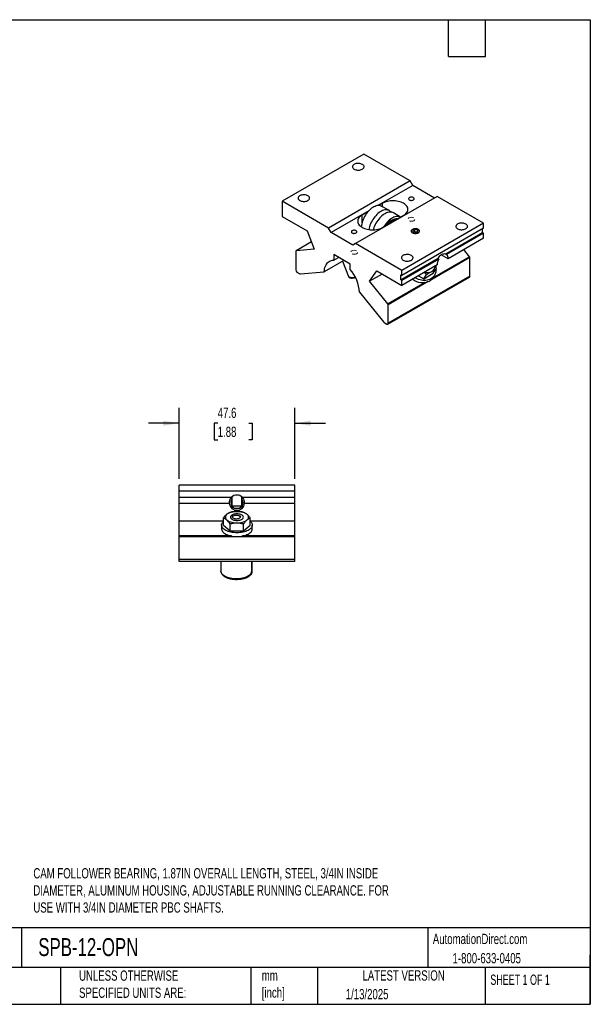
# Model space of a CAD drawing. Header units: millimetres. Extents: x 13 to 546, y 13 to 419.
# Tile 3 of 3: x 311 to 546, y 13 to 419. Entities that reach past the tile are written whole.
import ezdxf

# ---------------------------------------------------------------- set-up
doc = ezdxf.new("R2010")
doc.units = ezdxf.units.MM
doc.header["$LTSCALE"] = 2
doc.linetypes.add('SLD-Dashed', pattern=[1.905, 1.27, -0.635])
doc.linetypes.add('SLD-Solid', pattern=[0])
doc.layers.add('DIMENSIONS', color=140, linetype='SLD-Solid', lineweight=25)
doc.layers.add('TEXT', color=140, linetype='SLD-Solid', lineweight=25)
doc.styles.add('SLDTEXTSTYLE0', font='TXT', dxfattribs={"width": 0.7})
doc.styles.add('SLDTEXTSTYLE1', font='TXT', dxfattribs={"width": 0.65})
doc.dimstyles.new('SLDDIMSTYLE0', dxfattribs={"dimtxt": 4.316016, "dimasz": 6.604, "dimexe": 0, "dimexo": 0.0625, "dimgap": 1.079004, "dimtad": 0, "dimtih": 1, "dimtoh": 1, "dimdec": 1, "dimrnd": 1e-09, "dimzin": 12, "dimdsep": 46, "dimtxsty": 'SLDTEXTSTYLE0', "dimsah": 1, "dimcen": 0.09, "dimadec": 0, "dimazin": 3, "dimtfac": 1, "dimtdec": 1, "dimtmove": 0, "dimatfit": 0, "dimfxl": 0, "dimfrac": 2, "dimtolj": 1, "dimtzin": 12, "dimarcsym": 0})

# ---------------------------------------------------------------- blocks, each defined once
blk = doc.blocks.new('_D_8')
at = {"layer": 'DIMENSIONS'}
for p, q in [((376.53, 229.53), (376.53, 258.88)), ((424.16, 229.53), (424.16, 258.88)), ((376.53, 252.53), (363.83, 252.53)), ((392.41, 252.53), (390.96, 252.53)), ((390.96, 252.53), (390.96, 245.67)), ((405.24, 252.53), (406.69, 252.53)), ((406.69, 252.53), (406.69, 245.67)), ((424.16, 252.53), (436.86, 252.53)), ((390.96, 245.67), (392.41, 245.67)), ((406.69, 245.67), (405.24, 245.67))]:
    blk.add_line(p, q, dxfattribs=at)
for points in [[(376.53, 252.53), (369.93, 253.54), (369.93, 251.51)], [(424.16, 252.53), (430.76, 251.51), (430.76, 253.54)]]:
    blk.add_solid(points, dxfattribs=at)
at = {"layer": 'DIMENSIONS', "char_height": 4.233, "attachment_point": 1, "style": 'SLDTEXTSTYLE0'}
for s, insert in [('47.6', (392.41, 258.95)), ('1.88', (392.41, 251.12))]:
    blk.add_mtext(s, dxfattribs=dict(at, insert=insert))

msp = doc.modelspace()

# ---------------------------------------------------------------- linework, layer by layer
for p, q in [((452.64, 363.59), (418.97, 344.15)), ((471.77, 352.55), (452.64, 363.59)), ((471.77, 352.55), (438.1, 333.11)), ((472.85, 350.68), (458.44, 342.36)), ((472.85, 350.68), (471.77, 352.55)), ((481.83, 345.5), (472.85, 350.68)), ((482.91, 346.12), (449.23, 326.68)), ((502.04, 335.08), (482.91, 346.12)), ((418.97, 344.15), (418.97, 337.93)), ((438.1, 333.11), (418.97, 344.15)), ((460.35, 343.31), (458.75, 342.39)), ((463.22, 340.29), (460.15, 342.06)), ((460.35, 341.95), (460.35, 343.31)), ((418.97, 337.93), (429.3, 331.97)), ((454.79, 340.25), (439.17, 331.24)), ((454.47, 339.92), (451.94, 338.46)), ((451.94, 335.32), (451.94, 338.46)), ((469.06, 338.28), (460.66, 333.43)), ((467.88, 337.6), (464.86, 339.34)), ((502.04, 335.08), (468.36, 315.64)), ((502.04, 333), (502.04, 335.08)), ((429.3, 331.97), (432.25, 324.36)), ((439.17, 331.24), (438.1, 333.11)), ((448.15, 326.06), (439.17, 331.24)), ((502.04, 333), (468.36, 313.56)), ((473.68, 332.48), (472.87, 332.01)), ((472.87, 332.01), (473.16, 331.37)), ((473.16, 331.37), (474.27, 331.2)), ((473.68, 331.46), (473.44, 331.33)), ((474.78, 332.3), (473.68, 332.48)), ((473.68, 331.46), (473.68, 332.48)), ((474.23, 331.38), (473.68, 331.46)), ((474.51, 331.34), (474.23, 331.38)), ((474.27, 331.2), (475.08, 331.67)), ((475.08, 331.67), (474.78, 332.3)), ((474.78, 331.49), (474.78, 332.3)), ((501.68, 331.14), (486.47, 322.36)), ((502.04, 330.93), (486.83, 322.15)), ((501.68, 331.14), (501.68, 332.8)), ((502.04, 330.93), (501.68, 331.14)), ((502.04, 328.86), (502.04, 330.93)), ((431.08, 327.37), (424.67, 323.67)), ((431.08, 327.36), (424.73, 323.69)), ((449.23, 326.68), (448.15, 326.06)), ((468.36, 315.64), (449.23, 326.68)), ((502.04, 328.86), (487.43, 320.42)), ((424.58, 323.48), (424.58, 315.81)), ((432.25, 324.36), (424.73, 323.69)), ((447.03, 318.24), (440.3, 322.13)), ((440.3, 322.13), (440.3, 319.87)), ((496.28, 321.26), (481.07, 312.48)), ((487.43, 320.42), (484.59, 322.06)), ((486.47, 322.36), (486.83, 322.15)), ((496.28, 321.26), (493.93, 324.18)), ((444.49, 319.71), (436.38, 315.03)), ((440.3, 319.87), (442.25, 321)), ((443.94, 319.39), (446.4, 313.05)), ((447.03, 315.98), (447.03, 318.24)), ((483.21, 320.48), (468, 311.7)), ((483.57, 320.27), (468.36, 311.49)), ((482.97, 317.85), (468.36, 309.41)), ((496.42, 320.89), (480.1, 311.47)), ((483.57, 320.27), (483.21, 320.48)), ((496.42, 313.22), (496.42, 320.89)), ((425.12, 314.88), (426.26, 314.22)), ((426.53, 314.15), (436.38, 315.03)), ((455.08, 311.18), (458.03, 315.38)), ((460.19, 314.13), (455.08, 311.18)), ((458.03, 315.38), (468.36, 309.41)), ((496.42, 313.22), (462.75, 293.78)), ((468, 313.77), (468.36, 313.56)), ((468, 311.7), (468, 313.77)), ((468.36, 313.56), (468.36, 315.64)), ((475.17, 313.35), (477.42, 312.19)), ((477.42, 312.19), (481.31, 314.44)), ((477.42, 312.19), (478.6, 313.88)), ((481.01, 312.4), (481.64, 313.29)), ((481.31, 314.44), (482.49, 316.12)), ((462.6, 301.82), (455.08, 311.18)), ((462.59, 293.43), (496.27, 312.87)), ((477.81, 310.6), (462.6, 301.82)), ((479.28, 310.99), (462.75, 301.45)), ((468.36, 311.49), (468, 311.7)), ((468.36, 309.41), (468.36, 311.49)), ((450.95, 306.62), (460.8, 294.37)), ((462.75, 293.78), (462.75, 301.45)), ((461.07, 294.13), (462.21, 293.47)), ((376.53, 224.45), (376.53, 226.99)), ((424.16, 226.99), (376.53, 226.99)), ((424.16, 224.45), (376.53, 224.45)), ((376.53, 221.91), (376.53, 224.45)), ((424.16, 224.45), (424.16, 226.99)), ((424.16, 221.91), (424.16, 224.45)), ((376.53, 219.37), (376.53, 221.91)), ((398.04, 221.91), (376.53, 221.91)), ((398.26, 222.13), (398.26, 218.41)), ((402.43, 218.41), (402.43, 222.13)), ((424.16, 221.91), (402.65, 221.91)), ((424.16, 219.37), (424.16, 221.91)), ((397.19, 219.37), (376.53, 219.37)), ((376.53, 212.14), (376.53, 219.37)), ((398.26, 218.41), (399.2, 217.47)), ((398.26, 218.41), (402.43, 218.41)), ((399.2, 217.47), (401.48, 217.47)), ((401.48, 217.47), (402.43, 218.41)), ((424.16, 219.37), (403.5, 219.37)), ((424.16, 212.14), (424.16, 219.37)), ((394.84, 212.14), (376.53, 212.14)), ((376.53, 206), (376.53, 212.14)), ((394.84, 210.5), (394.84, 213.4)), ((398.76, 214.27), (398.41, 214.02)), ((401.94, 213.9), (401.42, 214.27)), ((405.84, 210.5), (405.84, 213.4)), ((424.16, 212.14), (405.84, 212.14)), ((424.16, 206), (424.16, 212.14)), ((393.99, 210.5), (393.99, 208.96)), ((394.84, 210.5), (397.59, 208.12)), ((397.59, 208.12), (397.59, 211.02)), ((397.59, 208.12), (403.09, 208.12)), ((403.09, 208.12), (403.09, 211.02)), ((403.09, 208.12), (405.84, 210.5)), ((406.69, 208.96), (406.69, 210.5)), ((376.53, 205.65), (376.53, 206)), ((398.04, 206), (376.53, 206)), ((424.16, 205.65), (376.53, 205.65)), ((376.53, 196.26), (376.53, 205.65)), ((424.16, 206), (402.65, 206)), ((424.16, 205.65), (424.16, 206)), ((424.16, 196.26), (424.16, 205.65)), ((424.16, 196.26), (376.53, 196.26)), ((376.53, 195.5), (376.53, 196.26)), ((424.16, 195.5), (376.53, 195.5)), ((393.74, 195.5), (393.74, 191.49)), ((406.44, 191.49), (406.44, 195.5)), ((406.69, 191.49), (406.69, 195.5)), ((424.16, 195.5), (424.16, 196.26)), ((406.44, 191.49), (406.44, 191.46)), ((406.69, 191.49), (406.69, 191.53))]:
    msp.add_line(p, q)
at = {"flags": 128}
for points in [[(448.72, 357.43), (449.02, 357.29), (449.35, 357.17), (449.72, 357.09), (450.11, 357.04), (450.5, 357.03), (450.89, 357.06), (451.27, 357.13), (451.62, 357.23), (451.94, 357.36), (452.22, 357.52), (452.45, 357.7), (452.62, 357.91), (452.73, 358.12), (452.78, 358.35), (452.76, 358.58), (452.68, 358.8), (452.54, 359.01), (452.34, 359.21), (452.08, 359.38), (451.78, 359.53), (451.45, 359.64), (451.08, 359.72), (450.69, 359.77), (450.3, 359.78), (449.91, 359.75), (449.53, 359.69), (449.18, 359.59), (448.86, 359.46), (448.58, 359.29), (448.35, 359.11), (448.18, 358.91), (448.07, 358.69), (448.02, 358.46), (448.04, 358.24), (448.12, 358.01), (448.26, 357.8), (448.46, 357.61), (448.72, 357.43)], [(426.27, 344.47), (426.57, 344.33), (426.9, 344.21), (427.27, 344.13), (427.65, 344.08), (428.05, 344.07), (428.44, 344.1), (428.81, 344.17), (429.17, 344.26), (429.49, 344.4), (429.77, 344.56), (429.99, 344.74), (430.17, 344.95), (430.28, 345.16), (430.33, 345.39), (430.31, 345.62), (430.23, 345.84), (430.09, 346.05), (429.89, 346.24), (429.63, 346.42), (429.33, 346.56), (428.99, 346.68), (428.63, 346.76), (428.24, 346.81), (427.85, 346.82), (427.46, 346.79), (427.08, 346.73), (426.73, 346.63), (426.41, 346.49), (426.13, 346.33), (425.9, 346.15), (425.73, 345.95), (425.62, 345.73), (425.57, 345.5), (425.59, 345.28), (425.67, 345.05), (425.81, 344.84), (426.01, 344.65), (426.27, 344.47)], [(471.51, 345.65), (471.34, 345.52), (471.23, 345.38), (471.18, 345.23), (471.2, 345.07), (471.28, 344.92), (471.42, 344.78), (471.61, 344.67), (471.85, 344.59), (472.11, 344.54), (472.38, 344.54), (472.65, 344.56), (472.9, 344.63), (473.11, 344.72), (473.28, 344.85), (473.39, 344.99), (473.44, 345.15), (473.42, 345.3), (473.34, 345.45), (473.2, 345.59), (473.01, 345.7), (472.78, 345.78), (472.52, 345.83), (472.24, 345.84), (471.98, 345.81), (471.73, 345.74), (471.51, 345.65)], [(460.15, 342.06), (459.89, 342.19), (459.52, 342.31), (459.12, 342.38), (458.69, 342.39), (458.25, 342.34), (457.79, 342.23), (457.33, 342.06), (456.85, 341.84), (456.38, 341.56), (455.9, 341.24), (455.43, 340.86), (454.98, 340.44), (454.53, 339.98), (454.11, 339.49), (453.71, 338.96), (453.34, 338.4), (452.99, 337.82), (452.68, 337.23), (452.4, 336.62), (452.16, 336.01), (451.97, 335.39), (451.81, 334.78), (451.7, 334.18), (451.63, 333.62)], [(469.06, 338.28), (469.49, 338.56), (469.87, 338.86), (470.19, 339.18), (470.46, 339.52), (470.65, 339.88), (470.79, 340.24), (470.86, 340.61), (470.86, 340.98), (470.79, 341.35), (470.65, 341.72), (470.46, 342.07), (470.19, 342.41), (469.87, 342.73), (469.49, 343.03), (469.06, 343.31), (468.58, 343.56), (468.06, 343.78), (467.5, 343.96), (466.91, 344.11), (466.3, 344.23), (465.67, 344.31), (465.03, 344.35), (464.38, 344.35), (463.74, 344.31), (463.11, 344.23), (462.5, 344.11), (461.91, 343.96), (461.35, 343.78), (460.83, 343.56), (460.35, 343.31)], [(451.94, 338.46), (451.51, 338.18), (451.13, 337.88), (450.81, 337.56), (450.55, 337.22), (450.35, 336.86), (450.22, 336.5), (450.15, 336.13), (450.15, 335.76), (450.22, 335.39), (450.35, 335.02), (450.55, 334.67), (450.81, 334.33), (451.13, 334.01), (451.51, 333.71), (451.94, 333.43), (452.42, 333.18), (452.94, 332.96), (453.5, 332.77), (454.09, 332.62), (454.71, 332.51), (455.34, 332.43), (455.98, 332.39), (456.62, 332.39), (457.26, 332.43), (457.89, 332.51), (458.51, 332.62), (459.1, 332.77), (459.65, 332.96), (460.18, 333.18), (460.66, 333.43)], [(463.61, 340.01), (463.3, 340.24), (462.96, 340.42), (462.58, 340.54), (462.18, 340.61), (461.76, 340.62), (461.32, 340.56), (460.86, 340.46), (460.39, 340.29), (459.92, 340.07), (459.44, 339.79), (458.97, 339.47), (458.5, 339.09), (458.04, 338.67), (457.6, 338.21), (457.18, 337.72), (456.78, 337.19), (456.4, 336.63), (456.06, 336.05), (455.75, 335.46), (455.47, 334.85), (455.23, 334.24), (455.03, 333.62), (454.88, 333.01), (454.78, 332.5)], [(464.86, 339.34), (464.6, 339.47), (464.23, 339.59), (463.83, 339.66), (463.4, 339.67), (462.96, 339.62), (462.5, 339.51), (462.04, 339.34), (461.56, 339.12), (461.09, 338.84), (460.61, 338.52), (460.14, 338.14), (459.69, 337.73), (459.24, 337.27), (458.82, 336.77), (458.42, 336.24), (458.05, 335.68), (457.7, 335.11), (457.39, 334.51), (457.11, 333.9), (456.87, 333.29), (456.68, 332.67), (456.6, 332.39)], [(467.89, 337.59), (467.63, 337.72), (467.26, 337.84), (466.86, 337.91), (466.43, 337.92), (465.99, 337.87), (465.54, 337.76), (465.07, 337.59), (464.59, 337.37), (464.12, 337.1), (463.64, 336.77), (463.17, 336.39), (462.72, 335.98), (462.28, 335.52), (461.85, 335.02), (461.45, 334.49), (461.08, 333.93), (460.83, 333.53)], [(491.37, 332.81), (491.67, 332.66), (492.01, 332.55), (492.38, 332.46), (492.76, 332.42), (493.15, 332.41), (493.54, 332.44), (493.92, 332.5), (494.27, 332.6), (494.59, 332.73), (494.87, 332.89), (495.1, 333.08), (495.27, 333.28), (495.39, 333.5), (495.44, 333.72), (495.42, 333.95), (495.34, 334.17), (495.2, 334.39), (494.99, 334.58), (494.74, 334.75), (494.44, 334.9), (494.1, 335.02), (493.74, 335.1), (493.35, 335.15), (492.96, 335.15), (492.57, 335.13), (492.19, 335.06), (491.84, 334.96), (491.52, 334.83), (491.24, 334.67), (491.01, 334.49), (490.84, 334.28), (490.73, 334.06), (490.68, 333.84), (490.69, 333.61), (490.77, 333.39), (490.92, 333.18), (491.12, 332.98), (491.37, 332.81)], [(447.89, 332.01), (447.73, 331.89), (447.61, 331.75), (447.57, 331.59), (447.58, 331.43), (447.66, 331.28), (447.8, 331.15), (448, 331.04), (448.23, 330.96), (448.49, 330.91), (448.76, 330.9), (449.03, 330.93), (449.28, 330.99), (449.49, 331.09), (449.66, 331.21), (449.77, 331.36), (449.82, 331.51), (449.81, 331.67), (449.72, 331.82), (449.58, 331.95), (449.39, 332.07), (449.16, 332.15), (448.9, 332.19), (448.63, 332.2), (448.36, 332.17), (448.11, 332.11), (447.89, 332.01)], [(472.75, 331.13), (473.01, 331.01), (473.31, 330.92), (473.64, 330.86), (473.97, 330.84), (474.31, 330.86), (474.63, 330.92), (474.93, 331.01), (475.19, 331.13), (475.41, 331.28), (475.57, 331.46), (475.67, 331.64), (475.7, 331.84), (475.67, 332.03), (475.57, 332.22), (475.41, 332.39), (475.19, 332.54), (474.93, 332.67), (474.63, 332.76), (474.31, 332.82), (473.97, 332.83), (473.64, 332.82), (473.31, 332.76), (473.01, 332.67), (472.75, 332.54), (472.54, 332.39), (472.38, 332.22), (472.28, 332.03), (472.25, 331.84), (472.28, 331.64), (472.38, 331.46), (472.54, 331.28), (472.75, 331.13)], [(472.79, 331.16), (473.05, 331.04), (473.34, 330.95), (473.65, 330.89), (473.97, 330.88), (474.3, 330.89), (474.61, 330.95), (474.9, 331.04), (475.15, 331.16), (475.36, 331.3), (475.51, 331.47), (475.61, 331.65), (475.64, 331.84), (475.61, 332.02), (475.51, 332.21), (475.36, 332.37), (475.15, 332.52), (474.9, 332.64), (474.61, 332.73), (474.3, 332.78), (473.97, 332.8), (473.65, 332.78), (473.34, 332.73), (473.05, 332.64), (472.79, 332.52), (472.59, 332.37), (472.43, 332.21), (472.34, 332.02), (472.31, 331.84), (472.34, 331.65), (472.43, 331.47), (472.59, 331.3), (472.79, 331.16)], [(468.92, 319.85), (469.22, 319.7), (469.56, 319.59), (469.93, 319.5), (470.31, 319.46), (470.7, 319.45), (471.09, 319.48), (471.47, 319.54), (471.82, 319.64), (472.14, 319.77), (472.42, 319.93), (472.65, 320.12), (472.82, 320.32), (472.94, 320.54), (472.98, 320.76), (472.97, 320.99), (472.89, 321.21), (472.74, 321.42), (472.54, 321.62), (472.29, 321.79), (471.99, 321.94), (471.65, 322.06), (471.28, 322.14), (470.9, 322.18), (470.51, 322.19), (470.12, 322.17), (469.74, 322.1), (469.39, 322), (469.07, 321.87), (468.79, 321.71), (468.56, 321.52), (468.39, 321.32), (468.27, 321.1), (468.23, 320.88), (468.24, 320.65), (468.32, 320.43), (468.47, 320.22), (468.67, 320.02), (468.92, 319.85)], [(483.21, 320.48), (483.45, 320.87), (483.73, 321.25), (484.03, 321.58), (484.35, 321.88), (484.67, 322.12), (485, 322.31), (485.33, 322.45), (485.65, 322.52), (485.95, 322.53), (486.22, 322.47), (486.47, 322.36)], [(436.38, 315.03), (436.43, 315.68), (436.52, 316.29), (436.67, 316.87), (436.85, 317.4), (437.09, 317.89), (437.36, 318.33), (437.68, 318.72), (438.03, 319.06), (438.42, 319.34), (438.85, 319.56), (439.3, 319.73), (439.79, 319.83), (440.3, 319.87)], [(482.38, 315.96), (482.38, 315.49), (482.32, 314.96), (482.2, 314.45), (482.03, 313.97), (481.79, 313.52), (481.5, 313.1), (481.16, 312.72), (480.77, 312.39), (480.34, 312.1), (479.86, 311.87), (479.35, 311.68), (478.81, 311.55), (478.25, 311.47), (477.67, 311.45), (477.07, 311.49), (476.47, 311.58), (475.87, 311.73), (475.28, 311.93), (474.69, 312.18), (474.13, 312.48), (473.91, 312.62)], [(405.84, 212.09), (406.04, 211.9), (406.3, 211.6), (406.49, 211.3), (406.62, 210.98), (406.69, 210.66), (406.69, 210.34), (406.62, 210.02), (406.49, 209.7), (406.3, 209.4), (406.04, 209.1), (405.73, 208.82), (405.36, 208.56), (404.95, 208.31), (404.48, 208.09), (403.97, 207.89), (403.43, 207.72), (402.85, 207.58), (402.24, 207.47), (401.62, 207.39), (400.99, 207.34), (400.34, 207.33), (399.7, 207.34), (399.07, 207.39), (398.44, 207.47), (397.84, 207.58), (397.26, 207.72), (396.72, 207.89), (396.21, 208.09), (395.74, 208.31), (395.32, 208.56), (394.95, 208.82), (394.64, 209.1), (394.39, 209.4), (394.2, 209.7), (394.07, 210.02), (394, 210.34), (394, 210.66), (394.07, 210.98), (394.2, 211.3), (394.39, 211.6), (394.64, 211.9), (394.84, 212.09)], [(400.34, 212.44), (400.76, 212.46), (401.17, 212.5), (401.55, 212.58), (401.91, 212.69), (402.23, 212.83), (402.5, 212.99), (402.72, 213.17), (402.88, 213.36), (402.98, 213.56), (403.01, 213.77), (402.98, 213.98), (402.88, 214.18), (402.72, 214.38), (402.5, 214.56), (402.23, 214.72), (401.91, 214.85), (401.55, 214.96), (401.17, 215.04), (400.76, 215.09), (400.34, 215.11), (399.93, 215.09), (399.52, 215.04), (399.13, 214.96), (398.78, 214.85), (398.46, 214.72), (398.19, 214.56), (397.97, 214.38), (397.81, 214.18), (397.71, 213.98), (397.68, 213.77), (397.71, 213.56), (397.81, 213.36), (397.97, 213.17), (398.19, 212.99), (398.46, 212.83), (398.78, 212.69), (399.13, 212.58), (399.52, 212.5), (399.93, 212.46), (400.34, 212.44)], [(400.09, 214.61), (400.42, 214.6), (400.73, 214.55), (401.02, 214.47), (401.27, 214.36), (401.47, 214.23), (401.62, 214.08), (401.7, 213.92), (401.71, 213.76), (401.66, 213.6), (401.55, 213.44), (401.38, 213.3), (401.15, 213.18), (400.88, 213.09), (400.58, 213.02), (400.25, 212.99), (399.92, 212.99), (399.6, 213.02), (399.3, 213.09), (399.03, 213.18), (398.8, 213.3), (398.63, 213.44), (398.51, 213.6), (398.46, 213.76), (398.48, 213.92), (398.56, 214.08), (398.71, 214.23), (398.91, 214.36), (399.16, 214.47), (399.45, 214.55), (399.76, 214.6), (400.09, 214.61)], [(393.99, 208.96), (394, 208.8), (394.07, 208.48), (394.2, 208.16), (394.39, 207.86), (394.64, 207.56), (394.95, 207.28), (395.32, 207.02), (395.74, 206.77), (396.21, 206.55), (396.72, 206.35), (397.26, 206.18), (397.84, 206.04), (398.44, 205.93), (399.07, 205.85), (399.7, 205.8), (400.34, 205.79)], [(400.34, 205.79), (400.99, 205.8), (401.62, 205.85), (402.24, 205.93), (402.85, 206.04), (403.43, 206.18), (403.97, 206.35), (404.48, 206.55), (404.95, 206.77), (405.36, 207.02), (405.73, 207.28), (406.04, 207.56), (406.3, 207.86), (406.49, 208.16), (406.62, 208.48), (406.69, 208.8), (406.69, 208.96)], [(406.44, 191.46), (406.43, 191.33), (406.37, 191.01), (406.24, 190.69), (406.04, 190.39), (405.79, 190.09), (405.48, 189.81), (405.11, 189.55), (404.69, 189.3), (404.23, 189.08), (403.72, 188.88), (403.17, 188.71), (402.59, 188.57), (401.99, 188.46), (401.37, 188.38), (400.73, 188.33), (400.09, 188.31), (399.45, 188.33), (398.81, 188.38), (398.19, 188.46), (397.59, 188.57), (397.01, 188.71), (396.46, 188.88), (395.95, 189.08), (395.49, 189.3), (395.07, 189.55), (394.7, 189.81), (394.39, 190.09), (394.13, 190.39), (393.94, 190.69), (393.81, 191.01), (393.75, 191.33), (393.74, 191.49)]]:
    msp.add_lwpolyline(points, dxfattribs=at)
at = {"color": 7, "linetype": 'SLD-Dashed', "lineweight": 18, "flags": 128}
for points in [[(473.32, 337.31), (472.86, 337.48), (472.31, 337.55), (471.77, 337.48), (471.31, 337.31), (471, 337.04), (470.89, 336.72), (471, 336.41), (471.31, 336.14), (471.77, 335.97), (472.31, 335.9), (472.86, 335.97), (473.32, 336.14), (473.63, 336.41), (473.73, 336.72), (473.63, 337.04), (473.32, 337.31)], [(449.7, 323.67), (449.24, 323.85), (448.69, 323.91), (448.15, 323.85), (447.69, 323.67), (447.38, 323.4), (447.27, 323.09), (447.38, 322.78), (447.69, 322.51), (448.15, 322.33), (448.69, 322.27), (449.24, 322.33), (449.7, 322.51), (450.01, 322.78), (450.12, 323.09), (450.01, 323.4), (449.7, 323.67)]]:
    msp.add_lwpolyline(points, dxfattribs=at)
for centre, radius, start, end in [((466.79, 331.36), 5.6, 90.2672, 149.7274), ((467.38, 331.15), 5.71, 99.1716, 140.823), ((473.97, 329.76), 1.63, 80.9927, 107.6665), ((474.02, 329.96), 1.44, 71.3225, 81.4544), ((424.76, 323.51), 0.179, 100.5468, 189.2519), ((485.69, 320.78), 1.78, 348.3054, 50.117), ((495.8, 320.86), 0.624, 2.6393, 39.7721), ((479.19, 317.85), 3.04, 299.7622, 351.4687), ((487.26, 318.07), 4.29, 149.1545, 182.9364), ((425.75, 315.87), 1.17, 182.6055, 237.3945), ((426.51, 314.62), 0.468, 237.6507, 272.3578), ((447.84, 315.81), 3.11, 242.3456, 293.5776), ((434.89, 305.4), 16.1, 4.3234, 41.0709), ((478.73, 318.89), 4.17, 256.442, 298.2278), ((496.05, 313.18), 0.376, 305.0133, 6.2988), ((476.92, 317.08), 6.5, 231.2909, 295.3913), ((477.69, 314.74), 4.07, 299.7075, 324.7503), ((462.12, 301.42), 0.624, 2.6393, 39.7721), ((461.58, 294.98), 0.992, 217.9787, 238.8941), ((462.42, 293.73), 0.333, 230.7967, 9.214), ((400.34, 219.73), 3.18, 136.528, 186.4306), ((400.34, 219.73), 2.51, 146.1378, 241.4559), ((400.34, 219.73), 2.5, 146.4206, 180), ((400.34, 219.73), 2.5, 180, 240.8032), ((400.34, 219.73), 3.18, 43.472, 136.528), ((400.34, 219.73), 2.24, 158.488, 180), ((400.34, 219.73), 2.24, 180, 201.512), ((400.34, 219.73), 2.51, 298.5441, 33.8622), ((400.34, 219.73), 2.5, 299.1968, 33.5794), ((400.34, 219.73), 2.24, 338.488, 21.512), ((400.34, 219.73), 3.18, 353.5694, 43.472), ((399.99, 209.64), 6.52, 86.8826, 125.3217), ((400.34, 219.73), 3.18, 186.4306, 353.5694), ((400.34, 219.73), 2.51, 244.325, 270), ((400.34, 219.73), 2.5, 244.7211, 295.2789), ((400.34, 219.73), 2.51, 270, 295.675), ((400.67, 209.54), 6.62, 54.9862, 92.8096), ((397.06, 213.77), 1.46, 125.2954, 234.7046), ((400.02, 218.01), 6.62, 234.9862, 272.8096), ((400.7, 217.9), 6.52, 266.8826, 305.3217), ((403.63, 213.77), 1.46, 305.2954, 54.7046), ((404.92, 191.46), 1.77, 2.0735, 31.0787)]:
    msp.add_arc(centre, radius, start, end)
for points, knots in [([(464.42, 339.54), (464.37, 339.56), (464.22, 339.61), (463.95, 339.75), (463.73, 339.9), (463.63, 339.99), (463.62, 340.01)], [0, 0, 0, 0, 0.1990097, 0.5396196, 0.9137068, 1, 1, 1, 1]), ([(482.35, 317.49), (482.36, 317.45), (482.43, 317.02), (482.46, 316.55), (482.49, 316.12)], [0, 0, 0, 0, 0.0916881, 1, 1, 1, 1]), ([(446.4, 313.05), (446.44, 312.97), (446.52, 312.81), (446.72, 312.67), (446.91, 312.58), (447.12, 312.52), (447.41, 312.48), (447.81, 312.47), (448.3, 312.51), (448.77, 312.57), (449.1, 312.64), (449.22, 312.66)], [0, 0, 0, 0, 0.110323, 0.204622, 0.283274, 0.362204, 0.483996, 0.6238, 0.769326, 0.917123, 1, 1, 1, 1]), ([(478.6, 313.88), (478.26, 314.15), (477.9, 314.43), (477.49, 314.67), (477.47, 314.68)], [0, 0, 0, 0, 0.959414, 1, 1, 1, 1]), ([(478.6, 313.88), (478.97, 314.13), (479.33, 314.37), (480.03, 314.82), (480.37, 315.02), (480.7, 315.21)], [0, 0, 0, 0, 0.5, 0.5, 1, 1, 1, 1]), ([(480.7, 315.21), (481.03, 315.4), (481.35, 315.58), (481.94, 315.88), (482.22, 316.01), (482.49, 316.12)], [0, 0, 0, 0, 0.5, 0.5, 1, 1, 1, 1]), ([(396.22, 214.96), (396.34, 215.06), (396.45, 215.16), (396.68, 215.32), (396.8, 215.4), (397.14, 215.6), (397.37, 215.7), (397.59, 215.79)], [0, 0, 0, 0, 0.25, 0.25, 0.5, 0.5, 1, 1, 1, 1]), ([(397.59, 215.79), (398.04, 215.9), (398.5, 215.99), (399.42, 216.12), (399.88, 216.15), (400.34, 216.15)], [0, 0, 0, 0, 0.5, 0.5, 1, 1, 1, 1]), ([(400.34, 216.15), (400.81, 216.15), (401.28, 216.12), (402.2, 215.99), (402.65, 215.9), (403.09, 215.79)], [0, 0, 0, 0, 0.5, 0.5, 1, 1, 1, 1]), ([(396.22, 212.58), (396.1, 212.68), (395.99, 212.78), (395.75, 212.94), (395.64, 213.02), (395.29, 213.22), (395.07, 213.32), (394.84, 213.4)], [0, 0, 0, 0, 0.25, 0.25, 0.5, 0.5, 1, 1, 1, 1]), ([(397.59, 211.02), (398.04, 211.13), (398.5, 211.23), (399.42, 211.36), (399.88, 211.39), (400.34, 211.39)], [0, 0, 0, 0, 0.5, 0.5, 1, 1, 1, 1]), ([(400.34, 211.39), (400.81, 211.39), (401.28, 211.36), (402.2, 211.23), (402.65, 211.13), (403.09, 211.02)], [0, 0, 0, 0, 0.5, 0.5, 1, 1, 1, 1]), ([(404.47, 212.58), (404.35, 212.48), (404.23, 212.37), (404, 212.14), (403.89, 212.01), (403.54, 211.62), (403.32, 211.33), (403.09, 211.02)], [0, 0, 0, 0, 0.25, 0.25, 0.5, 0.5, 1, 1, 1, 1]), ([(404.47, 214.96), (404.58, 214.86), (404.7, 214.75), (404.93, 214.52), (405.05, 214.39), (405.39, 214), (405.62, 213.71), (405.84, 213.4)], [0, 0, 0, 0, 0.25, 0.25, 0.5, 0.5, 1, 1, 1, 1]), ([(393.74, 191.48), (393.75, 191.37), (393.76, 191.14), (393.85, 190.81), (393.99, 190.5), (394.18, 190.21), (394.42, 189.93), (394.7, 189.66), (395.02, 189.41), (395.38, 189.18), (395.78, 188.97), (396.2, 188.79), (396.65, 188.62), (397.12, 188.48), (397.61, 188.36), (398.1, 188.26), (398.57, 188.19), (398.98, 188.15), (399.37, 188.12), (399.72, 188.1), (399.97, 188.1), (400.09, 188.1)], [0, 0, 0, 0, 0.056923, 0.116812, 0.172054, 0.228286, 0.285283, 0.342697, 0.40022, 0.457635, 0.514807, 0.571696, 0.628231, 0.684289, 0.739614, 0.793623, 0.844691, 0.889704, 0.924186, 0.963587, 1, 1, 1, 1]), ([(400.09, 188.1), (400.29, 188.1), (400.58, 188.11), (401.01, 188.13), (401.36, 188.16), (401.78, 188.21), (402.21, 188.28), (402.65, 188.37), (403.08, 188.48), (403.51, 188.61), (403.92, 188.76), (404.31, 188.93), (404.68, 189.11), (405.02, 189.32), (405.33, 189.54), (405.61, 189.77), (405.85, 190.03), (406.06, 190.29), (406.22, 190.58), (406.35, 190.87), (406.42, 191.16), (406.43, 191.36), (406.44, 191.45)], [0, 0, 0, 0, 0.063415, 0.089034, 0.13145, 0.175269, 0.222046, 0.270596, 0.320447, 0.371228, 0.422688, 0.474654, 0.527006, 0.579667, 0.632587, 0.685714, 0.738982, 0.792343, 0.845782, 0.899399, 0.953509, 1, 1, 1, 1]), ([(403.11, 188.43), (403.18, 188.45), (403.41, 188.5), (403.76, 188.61), (404.17, 188.76), (404.56, 188.93), (404.93, 189.11), (405.27, 189.32), (405.58, 189.54), (405.86, 189.77), (406.1, 190.03), (406.31, 190.29), (406.48, 190.58), (406.6, 190.87), (406.67, 191.18), (406.7, 191.4), (406.69, 191.52), (406.69, 191.53)], [0, 0, 0, 0, 0.035948, 0.106471, 0.177937, 0.250104, 0.322808, 0.395941, 0.469433, 0.543215, 0.61719, 0.691295, 0.765509, 0.83997, 0.915114, 0.991786, 1, 1, 1, 1]), ([(399.08, 188.17), (399.14, 188.16), (399.32, 188.14), (399.62, 188.12), (399.98, 188.1), (400.23, 188.1), (400.34, 188.1)], [0, 0, 0, 0, 0.155444, 0.419478, 0.721176, 1, 1, 1, 1])]:
    msp.add_open_spline(points, degree=3, knots=knots)
for points in [[(403.09, 215.79), (403.54, 215.62), (404, 215.37), (404.47, 214.96)], [(394.84, 213.4), (395.29, 214.02), (395.75, 214.56), (396.22, 214.96)], [(397.59, 211.02), (397.14, 211.64), (396.69, 212.18), (396.22, 212.58)], [(405.84, 213.4), (405.39, 213.24), (404.94, 212.99), (404.47, 212.58)]]:
    msp.add_open_spline(points, degree=3)
at = {"layer": 'TEXT'}
for p, q in [((12.7, 419.1), (546.1, 419.1)), ((487.68, 403.86), (487.68, 419.1)), ((502.92, 403.86), (502.92, 419.1)), ((546.1, 419.1), (546.1, 12.7)), ((487.68, 403.86), (502.92, 403.86)), ((546.1, 44.25), (12.7, 44.25)), ((311.52, 44.25), (311.52, 27.94)), ((479.15, 44.25), (479.15, 27.94)), ((546.1, 12.7), (546.1, 33.02)), ((546.1, 27.94), (12.7, 27.94)), ((327.56, 27.94), (327.56, 12.7)), ((406.05, 27.94), (406.05, 12.7)), ((433.62, 27.94), (433.62, 12.7)), ((502.7, 27.94), (502.7, 12.7)), ((12.7, 12.7), (546.1, 12.7))]:
    msp.add_line(p, q, dxfattribs=at)

# ---------------------------------------------------------------- texts
for s, insert, char_height, attachment_point, style in [('CAM FOLLOWER BEARING, 1.87IN OVERALL LENGTH, STEEL, 3/4IN INSIDE ^JDIAMETER, ALUMINUM HOUSING, ADJUSTABLE RUNNING CLEARANCE. FOR ^JUSE WITH 3/4IN DIAMETER PBC SHAFTS.', (316.37, 68.9), 4.23333, 1, 'SLDTEXTSTYLE0'), ('AutomationDirect.com', (481.15, 41.8), 4.2333, 1, 'SLDTEXTSTYLE0'), ('SPB-12-OPN', (318.42, 40.02), 7.408, 1, 'SLDTEXTSTYLE0'), ('1-800-633-0405', (489.29, 33.85), 4.2333, 1, 'SLDTEXTSTYLE0'), ('UNLESS OTHERWISE ^JSPECIFIED UNITS ARE:', (335.22, 26.66), 4.2333, 1, 'SLDTEXTSTYLE0'), ('mm^J[inch]', (410.6, 26.72), 4.233, 1, 'SLDTEXTSTYLE0'), ('LATEST VERSION', (469.1, 26.73), 4.2333, 2, 'SLDTEXTSTYLE0'), ('SHEET 1 OF 1', (504.88, 24.97), 4.2333, 1, 'SLDTEXTSTYLE1'), ('1/13/2025', (445.23, 19.01), 4.233, 1, 'SLDTEXTSTYLE0')]:
    msp.add_mtext(s, dxfattribs=dict(at, insert=insert, char_height=char_height, attachment_point=attachment_point, style=style))

# ---------------------------------------------------------------- dimensions: what is measured, and where the dimension line sits
at = {"layer": 'DIMENSIONS'}
dim = msp.add_linear_dim(base=(424.16, 252.53), p1=(376.53, 226.99), p2=(424.16, 226.99), angle=0, dimstyle='SLDDIMSTYLE0', dxfattribs=at)
dim.commit()
dim.dimension.update_dxf_attribs({"geometry": '_D_8', "text_midpoint": (398.82, 252.53), "dimtype": 160})

doc.saveas('drawing.dxf')
